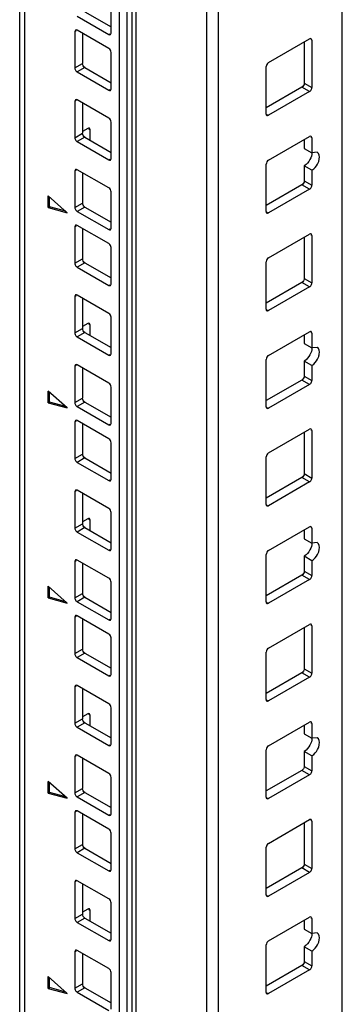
# Model space of a CAD drawing. Header units: millimetres. Extents: x 403 to 808, y 130 to 1563.
# Tile 5 of 14: x 405 to 465, y 657 to 840. Entities that reach past the tile are written whole.
import ezdxf

# ---------------------------------------------------------------- set-up
doc = ezdxf.new("R2010")
doc.units = ezdxf.units.MM
doc.header["$LTSCALE"] = 110.091572
doc.layers.add('00_COMPONENTS', color=7, linetype='CONTINUOUS')

msp = doc.modelspace()

# ---------------------------------------------------------------- linework, layer by layer
at = {"layer": '00_COMPONENTS', "color": 7, "linetype": 'Continuous'}
for p, q in [((464.85, 364.58), (464.85, 1560.55)), ((425.79, 348.15), (425.79, 1549.02)), ((426.49, 1549.19), (426.49, 348.32)), ((439.69, 348.32), (439.69, 1549.19)), ((441.81, 1549.7), (441.81, 348.82)), ((404.93, 337.02), (404.93, 1537.89)), ((405.81, 1536.67), (405.81, 335.8)), ((423.48, 328.04), (423.48, 1524.01)), ((424.9, 328.86), (424.9, 1524.83)), ((421.89, 838.01), (421.89, 844.78)), ((415.6, 841.15), (421.47, 837.76)), ((417.01, 841.97), (421.89, 839.15)), ((421.47, 835.15), (415.6, 838.54)), ((415.39, 838.41), (415.17, 838.29)), ((415.17, 838.29), (415.17, 831.52)), ((416.59, 837.97), (416.59, 832.33)), ((421.47, 837.76), (421.68, 837.88)), ((451.13, 832.51), (458.77, 836.92)), ((459.19, 836.68), (458.98, 836.8)), ((457.78, 836.35), (457.78, 828.68)), ((459.19, 836.68), (459.19, 827.86)), ((421.89, 827.64), (421.89, 834.41)), ((415.17, 831.52), (416.59, 832.33)), ((417.01, 831.6), (415.6, 830.78)), ((417.01, 831.6), (421.89, 828.78)), ((450.71, 822.96), (450.71, 831.78)), ((415.6, 830.78), (421.47, 827.39)), ((457.35, 827.94), (450.71, 824.1)), ((458.77, 827.13), (457.35, 827.94)), ((457.78, 828.68), (459.19, 827.86)), ((421.47, 827.39), (421.68, 827.51)), ((458.77, 827.13), (451.13, 822.72)), ((415.39, 825.45), (415.17, 825.33)), ((415.17, 825.33), (415.17, 818.55)), ((421.47, 822.19), (415.6, 825.57)), ((416.59, 825), (416.59, 819.37)), ((450.92, 822.84), (451.13, 822.72)), ((417.58, 820.29), (416.59, 819.72)), ((421.89, 814.67), (421.89, 821.45)), ((415.17, 818.55), (416.59, 819.37)), ((417.01, 818.63), (415.6, 817.82)), ((417.01, 818.63), (421.89, 815.82)), ((418, 820.04), (417.79, 820.17)), ((418, 818.06), (418, 820.04)), ((451.13, 814.37), (458.77, 818.78)), ((459.19, 818.53), (458.98, 818.65)), ((459.19, 818.53), (459.19, 815.76)), ((415.6, 817.82), (421.47, 814.43)), ((457.78, 818.21), (457.78, 816.57)), ((457.78, 816.57), (459.19, 815.76)), ((460.19, 815.85), (459.19, 815.76)), ((421.47, 814.43), (421.68, 814.55)), ((450.71, 804.81), (450.71, 813.63)), ((457.78, 813.31), (457.78, 810.53)), ((459.19, 812.49), (457.78, 813.31)), ((415.39, 812.49), (415.17, 812.37)), ((415.17, 812.37), (415.17, 805.59)), ((421.47, 809.22), (415.6, 812.61)), ((416.59, 812.04), (416.59, 806.41)), ((459.19, 812.49), (459.19, 809.71)), ((457.35, 809.8), (450.71, 805.96)), ((458.77, 808.98), (457.35, 809.8)), ((457.78, 810.53), (459.19, 809.71)), ((410.22, 805.56), (410.22, 807.75)), ((413.76, 804.61), (410.22, 807.75)), ((410.44, 805.68), (410.44, 807.56)), ((421.89, 801.71), (421.89, 808.49)), ((458.77, 808.98), (451.13, 804.57)), ((410.22, 805.56), (410.44, 805.68)), ((413.47, 804.87), (410.44, 805.68)), ((415.17, 805.59), (416.59, 806.41)), ((417.01, 805.67), (415.6, 804.86)), ((417.01, 805.67), (421.89, 802.86)), ((410.22, 805.56), (413.76, 804.61)), ((415.6, 804.86), (421.47, 801.47)), ((450.92, 804.69), (451.13, 804.57)), ((415.39, 802.12), (415.17, 802)), ((415.17, 802), (415.17, 795.22)), ((421.47, 798.86), (415.6, 802.24)), ((416.59, 801.67), (416.59, 796.04)), ((421.47, 801.47), (421.68, 801.59)), ((451.13, 796.22), (458.77, 800.63)), ((459.19, 800.39), (458.98, 800.51)), ((459.19, 800.39), (459.19, 791.57)), ((457.78, 800.06), (457.78, 792.38)), ((421.89, 791.34), (421.89, 798.12)), ((415.17, 795.22), (416.59, 796.04)), ((417.01, 795.3), (415.6, 794.49)), ((417.01, 795.3), (421.89, 792.49)), ((450.71, 786.67), (450.71, 795.49)), ((415.6, 794.49), (421.47, 791.1)), ((421.47, 791.1), (421.68, 791.22)), ((457.35, 791.65), (450.71, 787.81)), ((458.77, 790.83), (457.35, 791.65)), ((457.78, 792.38), (459.19, 791.57)), ((415.39, 789.16), (415.17, 789.04)), ((421.47, 785.89), (415.6, 789.28)), ((458.77, 790.83), (451.13, 786.42)), ((415.17, 789.04), (415.17, 782.26)), ((416.59, 788.71), (416.59, 783.08)), ((450.92, 786.55), (451.13, 786.42)), ((417.58, 783.99), (416.59, 783.42)), ((418, 783.75), (417.79, 783.87)), ((418, 781.77), (418, 783.75)), ((421.89, 778.38), (421.89, 785.16)), ((415.17, 782.26), (416.59, 783.08)), ((417.01, 782.34), (415.6, 781.52)), ((417.01, 782.34), (421.89, 779.52)), ((451.13, 778.07), (458.77, 782.48)), ((457.78, 781.91), (457.78, 780.28)), ((459.19, 782.24), (458.98, 782.36)), ((459.19, 782.24), (459.19, 779.46)), ((415.6, 781.52), (421.47, 778.14)), ((457.78, 780.28), (459.19, 779.46)), ((421.47, 778.14), (421.68, 778.26)), ((460.19, 779.56), (459.19, 779.46)), ((421.47, 772.93), (415.6, 776.32)), ((450.71, 768.52), (450.71, 777.34)), ((457.78, 777.01), (457.78, 774.24)), ((459.19, 776.2), (457.78, 777.01)), ((415.39, 776.2), (415.17, 776.07)), ((415.17, 776.07), (415.17, 769.3)), ((416.59, 775.75), (416.59, 770.11)), ((459.19, 776.2), (459.19, 773.42)), ((457.35, 773.5), (450.71, 769.66)), ((458.77, 772.69), (451.13, 768.28)), ((458.77, 772.69), (457.35, 773.5)), ((457.78, 774.24), (459.19, 773.42)), ((410.22, 769.27), (410.22, 771.45)), ((413.76, 768.32), (410.22, 771.45)), ((410.44, 769.39), (410.44, 771.26)), ((421.89, 765.42), (421.89, 772.2)), ((410.22, 769.27), (410.44, 769.39)), ((410.22, 769.27), (413.76, 768.32)), ((413.47, 768.57), (410.44, 769.39)), ((415.17, 769.3), (416.59, 770.11)), ((417.01, 769.38), (415.6, 768.56)), ((417.01, 769.38), (421.89, 766.56)), ((415.6, 768.56), (421.47, 765.17)), ((450.92, 768.4), (451.13, 768.28)), ((415.39, 765.83), (415.17, 765.7)), ((415.17, 765.7), (415.17, 758.93)), ((421.47, 762.56), (415.6, 765.95)), ((416.59, 765.38), (416.59, 759.74)), ((421.47, 765.17), (421.68, 765.3)), ((451.13, 759.93), (458.77, 764.34)), ((457.78, 763.77), (457.78, 756.09)), ((459.19, 764.09), (458.98, 764.21)), ((459.19, 764.09), (459.19, 755.27)), ((421.89, 755.05), (421.89, 761.83)), ((415.17, 758.93), (416.59, 759.74)), ((417.01, 759.01), (415.6, 758.19)), ((415.6, 758.19), (421.47, 754.8)), ((417.01, 759.01), (421.89, 756.19)), ((450.71, 750.37), (450.71, 759.19)), ((421.47, 754.8), (421.68, 754.93)), ((457.35, 755.36), (450.71, 751.52)), ((458.77, 754.54), (451.13, 750.13)), ((458.77, 754.54), (457.35, 755.36)), ((457.78, 756.09), (459.19, 755.27)), ((415.39, 752.87), (415.17, 752.74)), ((415.17, 752.74), (415.17, 745.97)), ((421.47, 749.6), (415.6, 752.99)), ((416.59, 752.42), (416.59, 746.78)), ((421.89, 742.09), (421.89, 748.86)), ((450.92, 750.25), (451.13, 750.13)), ((417.58, 747.7), (416.59, 747.13)), ((418, 747.46), (417.79, 747.58)), ((418, 745.48), (418, 747.46)), ((415.17, 745.97), (416.59, 746.78)), ((417.01, 746.05), (415.6, 745.23)), ((415.6, 745.23), (421.47, 741.84)), ((417.01, 746.05), (421.89, 743.23)), ((451.13, 741.78), (458.77, 746.19)), ((457.78, 745.62), (457.78, 743.99)), ((459.19, 745.95), (458.98, 746.07)), ((459.19, 745.95), (459.19, 743.17)), ((457.78, 743.99), (459.19, 743.17)), ((421.47, 741.84), (421.68, 741.97)), ((460.19, 743.27), (459.19, 743.17)), ((415.39, 739.9), (415.17, 739.78)), ((415.17, 739.78), (415.17, 733)), ((421.47, 736.64), (415.6, 740.03)), ((450.71, 732.23), (450.71, 741.05)), ((457.78, 740.72), (457.78, 737.94)), ((459.19, 739.9), (457.78, 740.72)), ((459.19, 739.9), (459.19, 737.13)), ((416.59, 739.45), (416.59, 733.82)), ((457.78, 737.94), (459.19, 737.13)), ((457.35, 737.21), (450.71, 733.37)), ((458.77, 736.39), (451.13, 731.98)), ((458.77, 736.39), (457.35, 737.21)), ((410.22, 732.97), (410.22, 735.16)), ((413.76, 732.02), (410.22, 735.16)), ((410.44, 733.09), (410.44, 734.97)), ((421.89, 729.13), (421.89, 735.9)), ((410.22, 732.97), (410.44, 733.09)), ((410.22, 732.97), (413.76, 732.02)), ((413.47, 732.28), (410.44, 733.09)), ((415.17, 733), (416.59, 733.82)), ((417.01, 733.09), (415.6, 732.27)), ((417.01, 733.09), (421.89, 730.27)), ((415.6, 732.27), (421.47, 728.88)), ((450.92, 732.11), (451.13, 731.98)), ((415.39, 729.53), (415.17, 729.41)), ((415.17, 729.41), (415.17, 722.63)), ((421.47, 726.27), (415.6, 729.66)), ((416.59, 729.08), (416.59, 723.45)), ((421.47, 728.88), (421.68, 729)), ((451.13, 723.63), (458.77, 728.04)), ((457.78, 727.47), (457.78, 719.8)), ((459.19, 727.8), (458.98, 727.92)), ((459.19, 727.8), (459.19, 718.98)), ((421.89, 718.76), (421.89, 725.53)), ((415.17, 722.63), (416.59, 723.45)), ((417.01, 722.72), (415.6, 721.9)), ((415.6, 721.9), (421.47, 718.51)), ((417.01, 722.72), (421.89, 719.9)), ((450.71, 714.08), (450.71, 722.9)), ((457.78, 719.8), (459.19, 718.98)), ((421.47, 718.51), (421.68, 718.63)), ((457.35, 719.06), (450.71, 715.22)), ((458.77, 718.25), (451.13, 713.84)), ((458.77, 718.25), (457.35, 719.06)), ((415.39, 716.57), (415.17, 716.45)), ((415.17, 716.45), (415.17, 709.67)), ((421.47, 713.31), (415.6, 716.69)), ((416.59, 716.12), (416.59, 710.49)), ((421.89, 705.79), (421.89, 712.57)), ((450.92, 713.96), (451.13, 713.84)), ((415.17, 709.67), (416.59, 710.49)), ((417.58, 711.41), (416.59, 710.84)), ((418, 711.16), (417.79, 711.28)), ((418, 709.18), (418, 711.16)), ((417.01, 709.75), (415.6, 708.94)), ((415.6, 708.94), (421.47, 705.55)), ((417.01, 709.75), (421.89, 706.94)), ((451.13, 705.49), (458.77, 709.9)), ((457.78, 709.32), (457.78, 707.69)), ((459.19, 709.65), (458.98, 709.77)), ((459.19, 709.65), (459.19, 706.88)), ((457.78, 707.69), (459.19, 706.88)), ((460.19, 706.97), (459.19, 706.88)), ((421.47, 705.55), (421.68, 705.67)), ((415.39, 703.61), (415.17, 703.49)), ((415.17, 703.49), (415.17, 696.71)), ((421.47, 700.34), (415.6, 703.73)), ((416.59, 703.16), (416.59, 697.53)), ((450.71, 695.93), (450.71, 704.75)), ((459.19, 703.61), (457.78, 704.43)), ((457.78, 704.43), (457.78, 701.65)), ((459.19, 703.61), (459.19, 700.83)), ((457.78, 701.65), (459.19, 700.83)), ((421.89, 692.83), (421.89, 699.61)), ((457.35, 700.91), (450.71, 697.08)), ((458.77, 700.1), (451.13, 695.69)), ((458.77, 700.1), (457.35, 700.91)), ((410.22, 696.68), (410.22, 698.87)), ((413.76, 695.73), (410.22, 698.87)), ((410.44, 696.8), (410.44, 698.68)), ((410.22, 696.68), (410.44, 696.8)), ((410.22, 696.68), (413.76, 695.73)), ((413.47, 695.99), (410.44, 696.8)), ((415.17, 696.71), (416.59, 697.53)), ((417.01, 696.79), (415.6, 695.98)), ((415.6, 695.98), (421.47, 692.59)), ((417.01, 696.79), (421.89, 693.98)), ((450.92, 695.81), (451.13, 695.69)), ((415.39, 693.24), (415.17, 693.12)), ((415.17, 693.12), (415.17, 686.34)), ((421.47, 689.97), (415.6, 693.36)), ((416.59, 692.79), (416.59, 687.16)), ((421.47, 692.59), (421.68, 692.71)), ((451.13, 687.34), (458.77, 691.75)), ((457.78, 691.18), (457.78, 683.5)), ((459.19, 691.5), (458.98, 691.63)), ((459.19, 691.5), (459.19, 682.69)), ((421.89, 682.46), (421.89, 689.24)), ((415.17, 686.34), (416.59, 687.16)), ((450.71, 677.79), (450.71, 686.61)), ((417.01, 686.42), (415.6, 685.61)), ((415.6, 685.61), (421.47, 682.22)), ((417.01, 686.42), (421.89, 683.61)), ((457.78, 683.5), (459.19, 682.69)), ((421.47, 682.22), (421.68, 682.34)), ((457.35, 682.77), (450.71, 678.93)), ((458.77, 681.95), (451.13, 677.54)), ((458.77, 681.95), (457.35, 682.77)), ((415.39, 680.28), (415.17, 680.16)), ((415.17, 680.16), (415.17, 673.38)), ((421.47, 677.01), (415.6, 680.4)), ((416.59, 679.83), (416.59, 674.2)), ((450.92, 677.67), (451.13, 677.54)), ((421.89, 669.5), (421.89, 676.28)), ((415.17, 673.38), (416.59, 674.2)), ((417.58, 675.11), (416.59, 674.54)), ((418, 674.87), (417.79, 674.99)), ((418, 672.89), (418, 674.87)), ((417.01, 673.46), (415.6, 672.64)), ((415.6, 672.64), (421.47, 669.26)), ((417.01, 673.46), (421.89, 670.64)), ((451.13, 669.19), (458.77, 673.6)), ((457.78, 673.03), (457.78, 671.4)), ((459.19, 673.36), (458.98, 673.48)), ((459.19, 673.36), (459.19, 670.58)), ((457.78, 671.4), (459.19, 670.58)), ((460.19, 670.68), (459.19, 670.58)), ((421.47, 669.26), (421.68, 669.38)), ((450.71, 659.64), (450.71, 668.46)), ((415.39, 667.32), (415.17, 667.19)), ((415.17, 667.19), (415.17, 660.42)), ((421.47, 664.05), (415.6, 667.44)), ((416.59, 666.87), (416.59, 661.23)), ((459.19, 667.32), (457.78, 668.13)), ((457.78, 668.13), (457.78, 665.36)), ((459.19, 667.32), (459.19, 664.54)), ((457.35, 664.62), (450.71, 660.78)), ((458.77, 663.8), (457.35, 664.62)), ((457.78, 665.36), (459.19, 664.54)), ((421.89, 656.54), (421.89, 663.32)), ((458.77, 663.8), (451.13, 659.4)), ((413.76, 659.44), (410.22, 662.57)), ((410.22, 660.38), (410.22, 662.57)), ((410.44, 660.51), (410.44, 662.38)), ((415.17, 660.42), (416.59, 661.23)), ((410.22, 660.38), (410.44, 660.51)), ((410.22, 660.38), (413.76, 659.44)), ((413.47, 659.69), (410.44, 660.51)), ((417.01, 660.5), (415.6, 659.68)), ((415.6, 659.68), (421.47, 656.29)), ((417.01, 660.5), (421.89, 657.68)), ((450.92, 659.52), (451.13, 659.4))]:
    msp.add_line(p, q, dxfattribs=at)
for points in [[(415.3, 838.57), (415.21, 838.52), (415.17, 838.39), (415.17, 838.29)], [(415.6, 838.54), (415.51, 838.59), (415.39, 838.62), (415.3, 838.57)], [(421.47, 837.76), (421.55, 837.71), (421.68, 837.68), (421.77, 837.73)], [(421.77, 837.73), (421.85, 837.78), (421.89, 837.91), (421.89, 838.01)], [(459.07, 836.95), (458.98, 837), (458.85, 836.97), (458.77, 836.92)], [(459.19, 836.68), (459.19, 836.78), (459.15, 836.9), (459.07, 836.95)], [(421.89, 834.41), (421.89, 834.7), (421.71, 835.01), (421.47, 835.15)], [(415.17, 831.52), (415.17, 831.33), (415.26, 831.13), (415.38, 830.98)], [(417.01, 831.6), (416.77, 831.74), (416.59, 832.05), (416.59, 832.33)], [(451.13, 832.51), (450.89, 832.37), (450.71, 832.06), (450.71, 831.78)], [(415.38, 830.98), (415.44, 830.9), (415.51, 830.83), (415.6, 830.78)], [(421.77, 827.36), (421.85, 827.41), (421.89, 827.54), (421.89, 827.64)], [(457.78, 828.68), (457.78, 828.39), (457.6, 828.08), (457.35, 827.94)], [(458.77, 827.13), (458.93, 827.22), (459.06, 827.39), (459.13, 827.57)], [(459.13, 827.57), (459.17, 827.66), (459.19, 827.76), (459.19, 827.86)], [(421.47, 827.39), (421.55, 827.34), (421.68, 827.31), (421.77, 827.36)], [(415.3, 825.6), (415.21, 825.55), (415.17, 825.43), (415.17, 825.33)], [(415.6, 825.57), (415.51, 825.63), (415.39, 825.66), (415.3, 825.6)], [(421.89, 821.45), (421.89, 821.73), (421.71, 822.05), (421.47, 822.19)], [(450.71, 822.96), (450.71, 822.86), (450.74, 822.74), (450.83, 822.69)], [(450.83, 822.69), (450.92, 822.64), (451.04, 822.67), (451.13, 822.72)], [(417.88, 820.32), (417.79, 820.37), (417.67, 820.34), (417.58, 820.29)], [(418, 820.04), (418, 820.14), (417.97, 820.27), (417.88, 820.32)], [(415.17, 818.55), (415.17, 818.36), (415.26, 818.17), (415.38, 818.02)], [(417.01, 818.63), (416.77, 818.78), (416.59, 819.09), (416.59, 819.37)], [(459.07, 818.81), (458.98, 818.86), (458.85, 818.83), (458.77, 818.78)], [(459.19, 818.53), (459.19, 818.63), (459.15, 818.76), (459.07, 818.81)], [(415.38, 818.02), (415.44, 817.94), (415.51, 817.87), (415.6, 817.82)], [(459.17, 816), (459.23, 815.61), (459.15, 815.2), (459.01, 814.84)], [(421.47, 814.43), (421.55, 814.38), (421.68, 814.35), (421.77, 814.4)], [(421.77, 814.4), (421.85, 814.45), (421.89, 814.57), (421.89, 814.67)], [(451.13, 814.37), (450.89, 814.23), (450.71, 813.92), (450.71, 813.63)], [(415.3, 812.64), (415.21, 812.59), (415.17, 812.47), (415.17, 812.37)], [(415.6, 812.61), (415.51, 812.66), (415.39, 812.69), (415.3, 812.64)], [(457.78, 810.53), (457.78, 810.25), (457.6, 809.94), (457.35, 809.8)], [(458.77, 808.98), (458.93, 809.07), (459.06, 809.24), (459.13, 809.42)], [(459.13, 809.42), (459.17, 809.51), (459.19, 809.61), (459.19, 809.71)], [(421.89, 808.49), (421.89, 808.77), (421.71, 809.08), (421.47, 809.22)], [(415.17, 805.59), (415.17, 805.4), (415.26, 805.21), (415.38, 805.06)], [(417.01, 805.67), (416.77, 805.81), (416.59, 806.12), (416.59, 806.41)], [(415.38, 805.06), (415.44, 804.98), (415.51, 804.91), (415.6, 804.86)], [(450.71, 804.81), (450.71, 804.71), (450.74, 804.59), (450.83, 804.54)], [(450.83, 804.54), (450.92, 804.49), (451.04, 804.52), (451.13, 804.57)], [(415.3, 802.27), (415.21, 802.22), (415.17, 802.1), (415.17, 802)], [(415.6, 802.24), (415.51, 802.29), (415.39, 802.32), (415.3, 802.27)], [(421.47, 801.47), (421.55, 801.42), (421.68, 801.39), (421.77, 801.44)], [(421.77, 801.44), (421.85, 801.49), (421.89, 801.61), (421.89, 801.71)], [(459.07, 800.66), (458.98, 800.71), (458.85, 800.68), (458.77, 800.63)], [(459.19, 800.39), (459.19, 800.49), (459.15, 800.61), (459.07, 800.66)], [(421.89, 798.12), (421.89, 798.4), (421.71, 798.71), (421.47, 798.86)], [(415.17, 795.22), (415.17, 795.03), (415.26, 794.84), (415.38, 794.69)], [(415.38, 794.69), (415.44, 794.61), (415.51, 794.54), (415.6, 794.49)], [(417.01, 795.3), (416.77, 795.44), (416.59, 795.76), (416.59, 796.04)], [(451.13, 796.22), (450.89, 796.08), (450.71, 795.77), (450.71, 795.49)], [(421.47, 791.1), (421.55, 791.05), (421.68, 791.02), (421.77, 791.07)], [(421.77, 791.07), (421.85, 791.12), (421.89, 791.24), (421.89, 791.34)], [(457.78, 792.38), (457.78, 792.1), (457.6, 791.79), (457.35, 791.65)], [(458.77, 790.83), (458.93, 790.93), (459.06, 791.1), (459.13, 791.27)], [(459.13, 791.27), (459.17, 791.37), (459.19, 791.47), (459.19, 791.57)], [(415.3, 789.31), (415.21, 789.26), (415.17, 789.14), (415.17, 789.04)], [(415.6, 789.28), (415.51, 789.33), (415.39, 789.36), (415.3, 789.31)], [(421.89, 785.16), (421.89, 785.44), (421.71, 785.75), (421.47, 785.89)], [(450.71, 786.67), (450.71, 786.57), (450.74, 786.44), (450.83, 786.39)], [(450.83, 786.39), (450.92, 786.34), (451.04, 786.37), (451.13, 786.42)], [(417.88, 784.02), (417.79, 784.07), (417.67, 784.04), (417.58, 783.99)], [(418, 783.75), (418, 783.85), (417.97, 783.97), (417.88, 784.02)], [(415.17, 782.26), (415.17, 782.07), (415.26, 781.88), (415.38, 781.73)], [(417.01, 782.34), (416.77, 782.48), (416.59, 782.79), (416.59, 783.08)], [(459.07, 782.51), (458.98, 782.56), (458.85, 782.53), (458.77, 782.48)], [(459.19, 782.24), (459.19, 782.34), (459.15, 782.46), (459.07, 782.51)], [(415.38, 781.73), (415.44, 781.65), (415.51, 781.57), (415.6, 781.52)], [(421.47, 778.14), (421.55, 778.09), (421.68, 778.06), (421.77, 778.11)], [(421.77, 778.11), (421.85, 778.16), (421.89, 778.28), (421.89, 778.38)], [(459.17, 779.7), (459.23, 779.32), (459.15, 778.91), (459.01, 778.55)], [(415.3, 776.35), (415.21, 776.3), (415.17, 776.18), (415.17, 776.07)], [(415.6, 776.32), (415.51, 776.37), (415.39, 776.4), (415.3, 776.35)], [(451.13, 778.07), (450.89, 777.93), (450.71, 777.62), (450.71, 777.34)], [(421.89, 772.2), (421.89, 772.48), (421.71, 772.79), (421.47, 772.93)], [(457.78, 774.24), (457.78, 773.95), (457.6, 773.64), (457.35, 773.5)], [(458.77, 772.69), (458.93, 772.78), (459.06, 772.95), (459.13, 773.13)], [(459.13, 773.13), (459.17, 773.22), (459.19, 773.32), (459.19, 773.42)], [(415.17, 769.3), (415.17, 769.11), (415.26, 768.91), (415.38, 768.77)], [(417.01, 769.38), (416.77, 769.52), (416.59, 769.83), (416.59, 770.11)], [(415.38, 768.77), (415.44, 768.69), (415.51, 768.61), (415.6, 768.56)], [(450.71, 768.52), (450.71, 768.42), (450.74, 768.3), (450.83, 768.25)], [(450.83, 768.25), (450.92, 768.2), (451.04, 768.23), (451.13, 768.28)], [(415.3, 765.98), (415.21, 765.93), (415.17, 765.81), (415.17, 765.7)], [(415.6, 765.95), (415.51, 766), (415.39, 766.03), (415.3, 765.98)], [(421.77, 765.14), (421.85, 765.19), (421.89, 765.32), (421.89, 765.42)], [(421.47, 765.17), (421.55, 765.12), (421.68, 765.09), (421.77, 765.14)], [(459.07, 764.37), (458.98, 764.42), (458.85, 764.39), (458.77, 764.34)], [(459.19, 764.09), (459.19, 764.19), (459.15, 764.32), (459.07, 764.37)], [(421.89, 761.83), (421.89, 762.11), (421.71, 762.42), (421.47, 762.56)], [(451.13, 759.93), (450.89, 759.79), (450.71, 759.48), (450.71, 759.19)], [(415.17, 758.93), (415.17, 758.74), (415.26, 758.55), (415.38, 758.4)], [(415.38, 758.4), (415.44, 758.32), (415.51, 758.24), (415.6, 758.19)], [(417.01, 759.01), (416.77, 759.15), (416.59, 759.46), (416.59, 759.74)], [(421.47, 754.8), (421.55, 754.75), (421.68, 754.72), (421.77, 754.77)], [(421.77, 754.77), (421.85, 754.83), (421.89, 754.95), (421.89, 755.05)], [(457.78, 756.09), (457.78, 755.81), (457.6, 755.5), (457.35, 755.36)], [(458.77, 754.54), (458.93, 754.63), (459.06, 754.8), (459.13, 754.98)], [(459.13, 754.98), (459.17, 755.07), (459.19, 755.17), (459.19, 755.27)], [(415.3, 753.02), (415.21, 752.97), (415.17, 752.84), (415.17, 752.74)], [(415.6, 752.99), (415.51, 753.04), (415.39, 753.07), (415.3, 753.02)], [(421.89, 748.86), (421.89, 749.15), (421.71, 749.46), (421.47, 749.6)], [(450.71, 750.37), (450.71, 750.27), (450.74, 750.15), (450.83, 750.1)], [(450.83, 750.1), (450.92, 750.05), (451.04, 750.08), (451.13, 750.13)], [(417.88, 747.73), (417.79, 747.78), (417.67, 747.75), (417.58, 747.7)], [(418, 747.46), (418, 747.56), (417.97, 747.68), (417.88, 747.73)], [(415.17, 745.97), (415.17, 745.78), (415.26, 745.58), (415.38, 745.43)], [(415.38, 745.43), (415.44, 745.35), (415.51, 745.28), (415.6, 745.23)], [(417.01, 746.05), (416.77, 746.19), (416.59, 746.5), (416.59, 746.78)], [(459.07, 746.22), (458.98, 746.27), (458.85, 746.24), (458.77, 746.19)], [(459.19, 745.95), (459.19, 746.05), (459.15, 746.17), (459.07, 746.22)], [(459.17, 743.41), (459.23, 743.02), (459.15, 742.62), (459.01, 742.25)], [(421.47, 741.84), (421.55, 741.79), (421.68, 741.76), (421.77, 741.81)], [(421.77, 741.81), (421.85, 741.86), (421.89, 741.99), (421.89, 742.09)], [(451.13, 741.78), (450.89, 741.64), (450.71, 741.33), (450.71, 741.05)], [(415.3, 740.06), (415.21, 740.01), (415.17, 739.88), (415.17, 739.78)], [(415.6, 740.03), (415.51, 740.08), (415.39, 740.11), (415.3, 740.06)], [(457.78, 737.94), (457.78, 737.66), (457.6, 737.35), (457.35, 737.21)], [(421.89, 735.9), (421.89, 736.19), (421.71, 736.5), (421.47, 736.64)], [(458.77, 736.39), (458.93, 736.49), (459.06, 736.66), (459.13, 736.83)], [(459.13, 736.83), (459.17, 736.93), (459.19, 737.03), (459.19, 737.13)], [(415.17, 733), (415.17, 732.81), (415.26, 732.62), (415.38, 732.47)], [(415.38, 732.47), (415.44, 732.39), (415.51, 732.32), (415.6, 732.27)], [(417.01, 733.09), (416.77, 733.23), (416.59, 733.54), (416.59, 733.82)], [(450.71, 732.23), (450.71, 732.13), (450.74, 732), (450.83, 731.95)], [(450.83, 731.95), (450.92, 731.9), (451.04, 731.93), (451.13, 731.98)], [(415.3, 729.69), (415.21, 729.64), (415.17, 729.51), (415.17, 729.41)], [(415.6, 729.66), (415.51, 729.71), (415.39, 729.74), (415.3, 729.69)], [(421.47, 728.88), (421.55, 728.83), (421.68, 728.8), (421.77, 728.85)], [(421.77, 728.85), (421.85, 728.9), (421.89, 729.03), (421.89, 729.13)], [(459.07, 728.07), (458.98, 728.12), (458.85, 728.09), (458.77, 728.04)], [(459.19, 727.8), (459.19, 727.9), (459.15, 728.02), (459.07, 728.07)], [(421.89, 725.53), (421.89, 725.82), (421.71, 726.13), (421.47, 726.27)], [(417.01, 722.72), (416.77, 722.86), (416.59, 723.17), (416.59, 723.45)], [(451.13, 723.63), (450.89, 723.49), (450.71, 723.18), (450.71, 722.9)], [(415.17, 722.63), (415.17, 722.44), (415.26, 722.25), (415.38, 722.1)], [(415.38, 722.1), (415.44, 722.02), (415.51, 721.95), (415.6, 721.9)], [(457.78, 719.8), (457.78, 719.51), (457.6, 719.2), (457.35, 719.06)], [(421.47, 718.51), (421.55, 718.46), (421.68, 718.43), (421.77, 718.48)], [(421.77, 718.48), (421.85, 718.53), (421.89, 718.66), (421.89, 718.76)], [(458.77, 718.25), (458.93, 718.34), (459.06, 718.51), (459.13, 718.69)], [(459.13, 718.69), (459.17, 718.78), (459.19, 718.88), (459.19, 718.98)], [(415.3, 716.72), (415.21, 716.67), (415.17, 716.55), (415.17, 716.45)], [(415.6, 716.69), (415.51, 716.74), (415.39, 716.77), (415.3, 716.72)], [(450.71, 714.08), (450.71, 713.98), (450.74, 713.86), (450.83, 713.81)], [(421.89, 712.57), (421.89, 712.85), (421.71, 713.16), (421.47, 713.31)], [(450.83, 713.81), (450.92, 713.76), (451.04, 713.79), (451.13, 713.84)], [(417.01, 709.75), (416.77, 709.9), (416.59, 710.21), (416.59, 710.49)], [(417.88, 711.44), (417.79, 711.49), (417.67, 711.46), (417.58, 711.41)], [(418, 711.16), (418, 711.26), (417.97, 711.39), (417.88, 711.44)], [(415.17, 709.67), (415.17, 709.48), (415.26, 709.29), (415.38, 709.14)], [(415.38, 709.14), (415.44, 709.06), (415.51, 708.99), (415.6, 708.94)], [(459.07, 709.93), (458.98, 709.98), (458.85, 709.95), (458.77, 709.9)], [(459.19, 709.65), (459.19, 709.75), (459.15, 709.88), (459.07, 709.93)], [(459.17, 707.11), (459.23, 706.73), (459.15, 706.32), (459.01, 705.96)], [(421.47, 705.55), (421.55, 705.5), (421.68, 705.47), (421.77, 705.52)], [(421.77, 705.52), (421.85, 705.57), (421.89, 705.69), (421.89, 705.79)], [(451.13, 705.49), (450.89, 705.35), (450.71, 705.04), (450.71, 704.75)], [(415.3, 703.76), (415.21, 703.71), (415.17, 703.59), (415.17, 703.49)], [(415.6, 703.73), (415.51, 703.78), (415.39, 703.81), (415.3, 703.76)], [(457.78, 701.65), (457.78, 701.37), (457.6, 701.06), (457.35, 700.91)], [(421.89, 699.61), (421.89, 699.89), (421.71, 700.2), (421.47, 700.34)], [(458.77, 700.1), (458.93, 700.19), (459.06, 700.36), (459.13, 700.54)], [(459.13, 700.54), (459.17, 700.63), (459.19, 700.73), (459.19, 700.83)], [(415.17, 696.71), (415.17, 696.52), (415.26, 696.33), (415.38, 696.18)], [(415.38, 696.18), (415.44, 696.1), (415.51, 696.03), (415.6, 695.98)], [(417.01, 696.79), (416.77, 696.93), (416.59, 697.24), (416.59, 697.53)], [(450.71, 695.93), (450.71, 695.83), (450.74, 695.71), (450.83, 695.66)], [(450.83, 695.66), (450.92, 695.61), (451.04, 695.64), (451.13, 695.69)], [(415.3, 693.39), (415.21, 693.34), (415.17, 693.22), (415.17, 693.12)], [(415.6, 693.36), (415.51, 693.41), (415.39, 693.44), (415.3, 693.39)], [(421.47, 692.59), (421.55, 692.54), (421.68, 692.51), (421.77, 692.56)], [(421.77, 692.56), (421.85, 692.61), (421.89, 692.73), (421.89, 692.83)], [(459.07, 691.78), (458.98, 691.83), (458.85, 691.8), (458.77, 691.75)], [(459.19, 691.5), (459.19, 691.61), (459.15, 691.73), (459.07, 691.78)], [(421.89, 689.24), (421.89, 689.52), (421.71, 689.83), (421.47, 689.97)], [(417.01, 686.42), (416.77, 686.56), (416.59, 686.87), (416.59, 687.16)], [(451.13, 687.34), (450.89, 687.2), (450.71, 686.89), (450.71, 686.61)], [(415.17, 686.34), (415.17, 686.15), (415.26, 685.96), (415.38, 685.81)], [(415.38, 685.81), (415.44, 685.73), (415.51, 685.66), (415.6, 685.61)], [(457.78, 683.5), (457.78, 683.22), (457.6, 682.91), (457.35, 682.77)], [(421.47, 682.22), (421.55, 682.17), (421.68, 682.14), (421.77, 682.19)], [(421.77, 682.19), (421.85, 682.24), (421.89, 682.36), (421.89, 682.46)], [(458.77, 681.95), (458.93, 682.05), (459.06, 682.22), (459.13, 682.39)], [(459.13, 682.39), (459.17, 682.49), (459.19, 682.59), (459.19, 682.69)], [(415.3, 680.43), (415.21, 680.38), (415.17, 680.26), (415.17, 680.16)], [(415.6, 680.4), (415.51, 680.45), (415.39, 680.48), (415.3, 680.43)], [(450.71, 677.79), (450.71, 677.69), (450.74, 677.56), (450.83, 677.51)], [(450.83, 677.51), (450.92, 677.46), (451.04, 677.49), (451.13, 677.54)], [(421.89, 676.28), (421.89, 676.56), (421.71, 676.87), (421.47, 677.01)], [(417.01, 673.46), (416.77, 673.6), (416.59, 673.91), (416.59, 674.2)], [(417.88, 675.14), (417.79, 675.19), (417.67, 675.16), (417.58, 675.11)], [(418, 674.87), (418, 674.97), (417.97, 675.09), (417.88, 675.14)], [(415.17, 673.38), (415.17, 673.19), (415.26, 673), (415.38, 672.85)], [(415.38, 672.85), (415.44, 672.77), (415.51, 672.69), (415.6, 672.64)], [(459.07, 673.63), (458.98, 673.68), (458.85, 673.65), (458.77, 673.6)], [(459.19, 673.36), (459.19, 673.46), (459.15, 673.58), (459.07, 673.63)], [(459.17, 670.82), (459.23, 670.44), (459.15, 670.03), (459.01, 669.67)], [(421.47, 669.26), (421.55, 669.21), (421.68, 669.18), (421.77, 669.23)], [(421.77, 669.23), (421.85, 669.28), (421.89, 669.4), (421.89, 669.5)], [(451.13, 669.19), (450.89, 669.05), (450.71, 668.74), (450.71, 668.46)], [(415.3, 667.47), (415.21, 667.42), (415.17, 667.29), (415.17, 667.19)], [(415.6, 667.44), (415.51, 667.49), (415.39, 667.52), (415.3, 667.47)], [(457.78, 665.36), (457.78, 665.07), (457.6, 664.76), (457.35, 664.62)], [(421.89, 663.32), (421.89, 663.6), (421.71, 663.91), (421.47, 664.05)], [(458.77, 663.8), (458.93, 663.9), (459.06, 664.07), (459.13, 664.25)], [(459.13, 664.25), (459.17, 664.34), (459.19, 664.44), (459.19, 664.54)], [(417.01, 660.5), (416.77, 660.64), (416.59, 660.95), (416.59, 661.23)], [(415.17, 660.42), (415.17, 660.23), (415.26, 660.03), (415.38, 659.88)], [(415.38, 659.88), (415.44, 659.81), (415.51, 659.73), (415.6, 659.68)], [(450.71, 659.64), (450.71, 659.54), (450.74, 659.42), (450.83, 659.37)], [(450.83, 659.37), (450.92, 659.32), (451.04, 659.35), (451.13, 659.4)]]:
    msp.add_open_spline(points, degree=3, dxfattribs=at)
for points, knots in [([(459.01, 814.84), (458.82, 814.36), (458.44, 813.78), (457.91, 813.38), (457.78, 813.31)], [0, 0, 0, 0, 0.771207, 1, 1, 1, 1]), ([(460.41, 814.01), (460.49, 814.2), (460.67, 814.79), (460.57, 815.64), (460.19, 815.85)], [0, 0, 0, 0, 0.319225, 1, 1, 1, 1]), ([(459.19, 812.49), (459.32, 812.57), (459.85, 812.96), (460.23, 813.54), (460.41, 814.01)], [0, 0, 0, 0, 0.228749, 1, 1, 1, 1]), ([(459.01, 778.55), (458.82, 778.07), (458.44, 777.49), (457.91, 777.09), (457.78, 777.01)], [0, 0, 0, 0, 0.771207, 1, 1, 1, 1]), ([(460.41, 777.72), (460.49, 777.91), (460.67, 778.5), (460.57, 779.34), (460.19, 779.56)], [0, 0, 0, 0, 0.319225, 1, 1, 1, 1]), ([(459.19, 776.2), (459.32, 776.27), (459.85, 776.67), (460.23, 777.24), (460.41, 777.72)], [0, 0, 0, 0, 0.228749, 1, 1, 1, 1]), ([(459.01, 742.25), (458.82, 741.78), (458.44, 741.2), (457.91, 740.8), (457.78, 740.72)], [0, 0, 0, 0, 0.771207, 1, 1, 1, 1]), ([(460.41, 741.42), (460.49, 741.61), (460.67, 742.2), (460.57, 743.05), (460.19, 743.27)], [0, 0, 0, 0, 0.319225, 1, 1, 1, 1]), ([(459.19, 739.9), (459.32, 739.98), (459.85, 740.37), (460.23, 740.95), (460.41, 741.42)], [0, 0, 0, 0, 0.228749, 1, 1, 1, 1]), ([(460.41, 705.13), (460.49, 705.32), (460.67, 705.91), (460.57, 706.76), (460.19, 706.97)], [0, 0, 0, 0, 0.319225, 1, 1, 1, 1]), ([(459.01, 705.96), (458.82, 705.48), (458.44, 704.9), (457.91, 704.5), (457.78, 704.43)], [0, 0, 0, 0, 0.771207, 1, 1, 1, 1]), ([(459.19, 703.61), (459.32, 703.68), (459.85, 704.08), (460.23, 704.66), (460.41, 705.13)], [0, 0, 0, 0, 0.228749, 1, 1, 1, 1]), ([(460.41, 668.84), (460.49, 669.03), (460.67, 669.61), (460.57, 670.46), (460.19, 670.68)], [0, 0, 0, 0, 0.319225, 1, 1, 1, 1]), ([(459.01, 669.67), (458.82, 669.19), (458.44, 668.61), (457.91, 668.21), (457.78, 668.13)], [0, 0, 0, 0, 0.771207, 1, 1, 1, 1]), ([(459.19, 667.32), (459.32, 667.39), (459.85, 667.79), (460.23, 668.36), (460.41, 668.84)], [0, 0, 0, 0, 0.228749, 1, 1, 1, 1])]:
    msp.add_open_spline(points, degree=3, knots=knots, dxfattribs=at)

doc.saveas('drawing.dxf')
